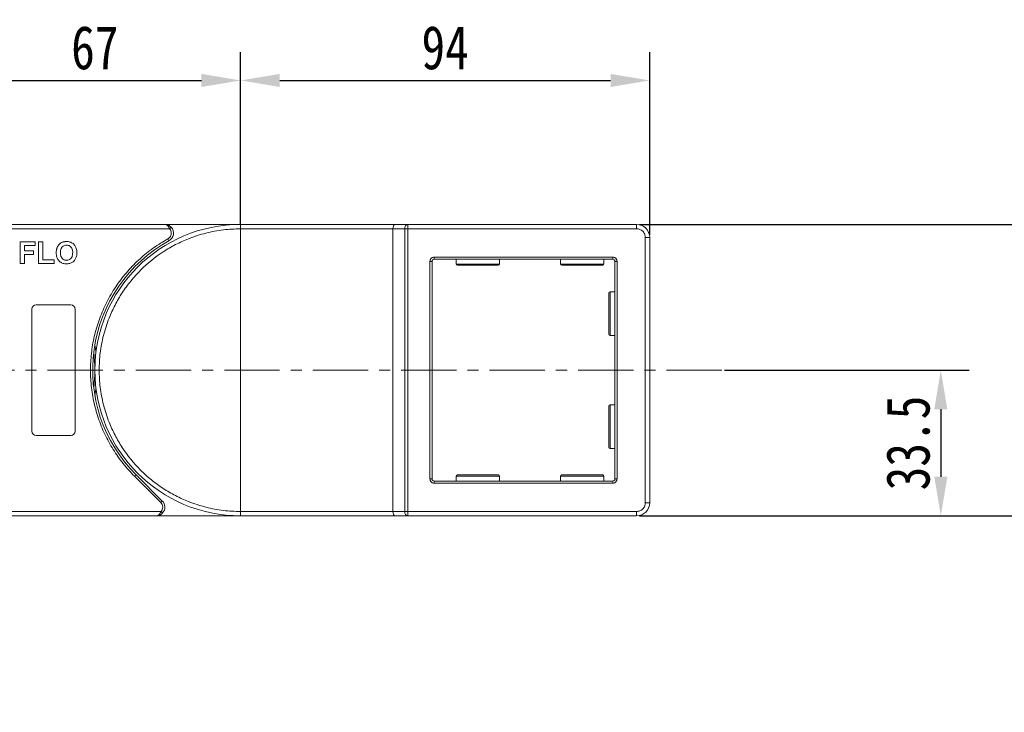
# Model space of a CAD drawing. Header units: millimetres. Extents: x 2145 to 3607, y 659 to 1692.
# Tile 34 of 85: x 2867 to 3094, y 1226 to 1385. Entities that reach past the tile are written whole.
import ezdxf

# ---------------------------------------------------------------- set-up
doc = ezdxf.new("R2010")
doc.units = ezdxf.units.MM
doc.linetypes.add('CENTERX2', pattern=[20.32, 12.7, -2.54, 2.54, -2.54])
doc.styles.get("Standard").update_dxf_attribs({"font": '仿宋_GB2312.ttf', "width": 0.8})
doc.dimstyles.new('副本 ISO-45.1', dxfattribs={"dimtxt": 10, "dimasz": 9, "dimexe": 6.5, "dimexo": 0.625, "dimgap": 2.5, "dimtad": 1, "dimdsep": 46, "dimtxsty": 'Standard', "dimcen": 2.5, "dimadec": 0, "dimazin": 0, "dimtfac": 1, "dimtmove": 0, "dimatfit": 3, "dimfxl": 0, "dimarcsym": 0})

# ---------------------------------------------------------------- blocks, each defined once
blk = doc.blocks.new('*D2560')
at = {"color": 0, "lineweight": -2}
for p, q in [((3009.85, 1338.08), (3513.83, 1338.08)), ((3507.33, 1085.88), (3507.33, 1329.08)), ((3431.6, 1076.88), (3513.83, 1076.88))]:
    blk.add_line(p, q, dxfattribs=at)
at = {"color": 0, "lineweight": 9}
for points in [[(3505.83, 1329.08), (3508.83, 1329.08), (3507.33, 1338.08)], [(3505.83, 1085.88), (3508.83, 1085.88), (3507.33, 1076.88)]]:
    blk.add_solid(points, dxfattribs=at)
at = {"layer": 'Defpoints', "color": 0, "lineweight": 9}
for p in [(3009.22, 1338.08), (3507.33, 1338.08), (3430.98, 1076.88)]:
    blk.add_point(p, dxfattribs=at)
at = {"color": 0, "lineweight": 9, "insert": (3499.83, 1207.48), "char_height": 10, "attachment_point": 5, "rotation": 90}
blk.add_mtext('2R+67', dxfattribs=at)
blk = doc.blocks.new('*D2561')
at = {"color": 0, "lineweight": -2}
for p, q in [((2918.22, 1338.2), (2918.22, 1377.68)), ((3012.22, 1335.7), (3012.22, 1377.68)), ((2927.22, 1371.18), (3003.22, 1371.18))]:
    blk.add_line(p, q, dxfattribs=at)
at = {"color": 0, "lineweight": 9}
for points in [[(2927.22, 1372.68), (2927.22, 1369.68), (2918.22, 1371.18)], [(3003.22, 1372.68), (3003.22, 1369.68), (3012.22, 1371.18)]]:
    blk.add_solid(points, dxfattribs=at)
at = {"layer": 'Defpoints', "color": 0, "lineweight": 9}
for p in [(3012.22, 1371.18), (2918.22, 1337.58), (3012.22, 1335.08)]:
    blk.add_point(p, dxfattribs=at)
at = {"color": 0, "lineweight": 9, "insert": (2965.22, 1378.68), "char_height": 10, "attachment_point": 5}
blk.add_mtext('94', dxfattribs=at)
blk = doc.blocks.new('*D2562')
at = {"color": 0, "lineweight": -2}
for p, q in [((2851.22, 1337.85), (2851.22, 1377.68)), ((2918.22, 1338.2), (2918.22, 1377.68)), ((2860.22, 1371.18), (2909.22, 1371.18))]:
    blk.add_line(p, q, dxfattribs=at)
at = {"color": 0, "lineweight": 9}
for points in [[(2860.22, 1372.68), (2860.22, 1369.68), (2851.22, 1371.18)], [(2909.22, 1372.68), (2909.22, 1369.68), (2918.22, 1371.18)]]:
    blk.add_solid(points, dxfattribs=at)
at = {"layer": 'Defpoints', "color": 0, "lineweight": 9}
for p in [(2918.22, 1371.18), (2851.22, 1337.23), (2918.22, 1337.58)]:
    blk.add_point(p, dxfattribs=at)
at = {"color": 0, "lineweight": 9, "insert": (2884.72, 1378.68), "char_height": 10, "attachment_point": 5}
blk.add_mtext('67', dxfattribs=at)
blk = doc.blocks.new('*D2563')
at = {"color": 0, "lineweight": -2}
for p, q in [((3012.85, 1338.08), (3138.55, 1338.08)), ((3132.05, 1280.08), (3132.05, 1329.08)), ((3009.85, 1271.08), (3138.55, 1271.08))]:
    blk.add_line(p, q, dxfattribs=at)
at = {"color": 0, "lineweight": 9}
for points in [[(3130.55, 1329.08), (3133.55, 1329.08), (3132.05, 1338.08)], [(3130.55, 1280.08), (3133.55, 1280.08), (3132.05, 1271.08)]]:
    blk.add_solid(points, dxfattribs=at)
at = {"layer": 'Defpoints', "color": 0, "lineweight": 9}
for p in [(3012.22, 1338.08), (3132.05, 1338.08), (3009.22, 1271.08)]:
    blk.add_point(p, dxfattribs=at)
at = {"color": 0, "lineweight": 9, "insert": (3124.55, 1304.58), "char_height": 10, "attachment_point": 5, "rotation": 90}
blk.add_mtext('67', dxfattribs=at)
blk = doc.blocks.new('*D2564')
at = {"color": 0, "lineweight": -2}
for p, q in [((3029.41, 1304.58), (3085.62, 1304.58)), ((3079.12, 1295.58), (3079.12, 1280.08)), ((3029.41, 1271.08), (3085.62, 1271.08))]:
    blk.add_line(p, q, dxfattribs=at)
at = {"color": 0, "lineweight": 9}
for points in [[(3077.62, 1295.58), (3080.62, 1295.58), (3079.12, 1304.58)], [(3077.62, 1280.08), (3080.62, 1280.08), (3079.12, 1271.08)]]:
    blk.add_solid(points, dxfattribs=at)
at = {"layer": 'Defpoints', "color": 0, "lineweight": 9}
for p in [(3028.79, 1304.58), (3028.79, 1271.08), (3079.12, 1271.08)]:
    blk.add_point(p, dxfattribs=at)
at = {"color": 0, "lineweight": 9, "insert": (3071.62, 1287.83), "char_height": 10, "attachment_point": 5, "rotation": 90}
blk.add_mtext('33.5', dxfattribs=at)

msp = doc.modelspace()

# ---------------------------------------------------------------- linework, layer by layer
at = {"color": 7, "linetype": 'Continuous', "lineweight": 15}
for p, q in [((2900.792, 1338.08), (2851.22, 1338.08)), ((2918.22, 1338.08), (2900.792, 1338.08)), ((2901.91, 1337.08), (2902.282, 1337.413)), ((2953.68, 1338.08), (2918.22, 1338.08)), ((2956.68, 1338.08), (2953.68, 1338.08)), ((2956.68, 1338.08), (2956.68, 1337.08)), ((3009.22, 1338.08), (2956.68, 1338.08)), ((3009.22, 1337.08), (3009.22, 1338.08)), ((2851.22, 1337.08), (2901.91, 1337.08)), ((2918.22, 1272.08), (2918.22, 1337.08)), ((2918.22, 1337.08), (2953.22, 1337.08)), ((2953.22, 1337.08), (2955.921, 1337.08)), ((2953.22, 1337.08), (2953.22, 1272.08)), ((2955.921, 1272.08), (2955.921, 1337.08)), ((2955.921, 1337.08), (2956.68, 1337.08)), ((2956.68, 1337.08), (3009.22, 1337.08)), ((2956.68, 1337.08), (2956.68, 1272.08)), ((3011.22, 1335.08), (3011.22, 1274.08)), ((3011.22, 1335.08), (3012.22, 1335.08)), ((3012.22, 1274.08), (3012.22, 1335.08)), ((2867.579, 1329.08), (2867.579, 1334.08)), ((2867.579, 1334.08), (2870.977, 1334.08)), ((2870.977, 1333.247), (2868.541, 1333.247)), ((2868.541, 1333.247), (2868.541, 1332.029)), ((2870.977, 1334.08), (2870.977, 1333.247)), ((2871.81, 1329.08), (2871.81, 1334.08)), ((2871.81, 1334.08), (2872.771, 1334.08)), ((2872.771, 1334.08), (2872.771, 1329.913)), ((2901.76, 1334.33), (2901.518, 1334.767)), ((2868.541, 1332.029), (2870.656, 1332.029)), ((2868.541, 1331.195), (2868.541, 1329.08)), ((2870.656, 1331.195), (2868.541, 1331.195)), ((2870.656, 1332.029), (2870.656, 1331.195)), ((2962.72, 1330.58), (3003.72, 1330.58)), ((2962.72, 1330.08), (2962.72, 1330.58)), ((3003.72, 1330.58), (3003.72, 1330.08)), ((2868.541, 1329.08), (2867.579, 1329.08)), ((2875.335, 1329.08), (2871.81, 1329.08)), ((2872.771, 1329.913), (2875.335, 1329.913)), ((2875.335, 1329.913), (2875.335, 1329.08)), ((2961.72, 1279.58), (2961.72, 1329.58)), ((2961.72, 1329.58), (2962.22, 1329.58)), ((2962.22, 1279.58), (2962.22, 1329.58)), ((2962.72, 1330.08), (3003.72, 1330.08)), ((2967.72, 1330.08), (2967.72, 1328.98)), ((2967.72, 1328.98), (2977.72, 1328.98)), ((2977.72, 1328.98), (2977.72, 1330.08)), ((2991.72, 1330.08), (2991.72, 1328.98)), ((2991.72, 1328.98), (3001.72, 1328.98)), ((3001.72, 1328.98), (3001.72, 1330.08)), ((3004.22, 1329.58), (3004.22, 1279.58)), ((3004.72, 1329.58), (3004.22, 1329.58)), ((3004.72, 1329.58), (3004.72, 1279.58)), ((3004.22, 1322.58), (3003.12, 1322.58)), ((3003.12, 1322.58), (3003.12, 1312.58)), ((2871.22, 1319.58), (2879.22, 1319.58)), ((2870.22, 1290.58), (2870.22, 1318.58)), ((2880.22, 1318.58), (2880.22, 1290.58)), ((3003.12, 1312.58), (3004.22, 1312.58)), ((3004.22, 1296.58), (3003.12, 1296.58)), ((3003.12, 1296.58), (3003.12, 1286.58)), ((2879.22, 1289.58), (2871.22, 1289.58)), ((3003.12, 1286.58), (3004.22, 1286.58)), ((2893.825, 1280.185), (2894.178, 1280.538)), ((2899.869, 1274.141), (2893.825, 1280.185)), ((2900.223, 1274.494), (2894.178, 1280.538)), ((2961.72, 1279.58), (2962.22, 1279.58)), ((2962.72, 1278.58), (2962.72, 1279.08)), ((3003.72, 1279.08), (2962.72, 1279.08)), ((3003.72, 1278.58), (2962.72, 1278.58)), ((2967.72, 1280.18), (2967.72, 1279.08)), ((2977.72, 1280.18), (2967.72, 1280.18)), ((2977.72, 1279.08), (2977.72, 1280.18)), ((2991.72, 1280.18), (2991.72, 1279.08)), ((3001.72, 1280.18), (2991.72, 1280.18)), ((3001.72, 1279.08), (3001.72, 1280.18)), ((3003.72, 1278.58), (3003.72, 1279.08)), ((3004.72, 1279.58), (3004.22, 1279.58)), ((2899.869, 1274.141), (2900.223, 1274.494)), ((3012.22, 1274.08), (3011.22, 1274.08)), ((2899.926, 1272.08), (2851.22, 1272.08)), ((2900.299, 1271.747), (2899.926, 1272.08)), ((2953.22, 1272.08), (2918.22, 1272.08)), ((2955.921, 1272.08), (2953.22, 1272.08)), ((2956.68, 1272.08), (2955.921, 1272.08)), ((3009.22, 1272.08), (2956.68, 1272.08)), ((2956.68, 1271.08), (2956.68, 1272.08)), ((3009.22, 1272.08), (3009.22, 1271.08)), ((2851.22, 1271.08), (2898.808, 1271.08)), ((2898.808, 1271.08), (2918.22, 1271.08)), ((2918.22, 1271.08), (2953.68, 1271.08)), ((2953.68, 1271.08), (2956.68, 1271.08)), ((2956.68, 1271.08), (3009.22, 1271.08))]:
    msp.add_line(p, q, dxfattribs=at)
at = {"color": 1, "linetype": 'CENTERX2', "lineweight": 13}
msp.add_line((3028.786, 1304.58), (2717.22, 1304.58), dxfattribs=at)
at = {"color": 7, "linetype": 'Continuous', "lineweight": 15, "flags": 128}
for points in [[(2884.72, 1310.389), (2884.939, 1308.946), (2884.972, 1308.68)], [(2884.972, 1300.48), (2884.939, 1300.213), (2884.72, 1298.77)]]:
    msp.add_lwpolyline(points, dxfattribs=at)
at = {"color": 7, "linetype": 'Continuous', "lineweight": 15}
for centre, radius, start, end in [((2918.22, 1304.58), 33.5, 90, 270), ((2900.792, 1336.08), 2, 298.95502, 41.81031), ((2956.82, 1337.186), 0.905, 98.86498, 186.71937), ((3009.22, 1335.08), 3, 0, 90), ((2918.22, 1304.58), 34, 118.95502, 225), ((2962.72, 1329.58), 0.5, 90, 180), ((2968.02, 1328.98), 0.3, 180, 270), ((2977.42, 1328.98), 0.3, 270, 0), ((2992.02, 1328.98), 0.3, 180, 270), ((3001.42, 1328.98), 0.3, 270, 0), ((3003.72, 1329.58), 0.5, 0, 90), ((3003.12, 1322.28), 0.3, 90, 180), ((2871.22, 1318.58), 1, 90, 180), ((2879.22, 1318.58), 1, 0, 90), ((3003.12, 1312.88), 0.3, 180, 270), ((2851.22, 1304.58), 33.5, 352.96973, 7.03027), ((3003.12, 1296.28), 0.3, 90, 180), ((2871.22, 1290.58), 1, 180, 270), ((2879.22, 1290.58), 1, 270, 360), ((3003.12, 1286.88), 0.3, 180, 270), ((2962.72, 1279.58), 0.5, 180, 270), ((2968.02, 1280.18), 0.3, 90, 180), ((2977.42, 1280.18), 0.3, 0, 90), ((2992.02, 1280.18), 0.3, 90, 180), ((3001.42, 1280.18), 0.3, 0, 90), ((3003.72, 1279.58), 0.5, 270, 0), ((2898.808, 1273.08), 2, 318.18969, 45), ((3009.22, 1274.08), 3, 270, 0), ((2956.82, 1271.974), 0.905, 173.28063, 261.13502)]:
    msp.add_arc(centre, radius, start, end, dxfattribs=at)
for centre, start_param, end_param in [((2953.68, 1337.08), 0, 1.5707963), ((2953.68, 1272.08), 1.5707963, 3.1415927)]:
    msp.add_ellipse(centre, major_axis=(0, 1), ratio=0.4599349, start_param=start_param, end_param=end_param, dxfattribs=at)
for points, knots in [([(2901.91, 1337.08), (2901.842, 1337.215), (2901.698, 1337.503), (2901.419, 1337.829), (2901.109, 1338.041), (2900.898, 1338.067), (2900.792, 1338.08)], [0, 0, 0, 0, 0.23435025, 0.49819532, 0.74886904, 1, 1, 1, 1]), ([(2900.792, 1338.08), (2901.061, 1338.049), (2901.48, 1338.001), (2901.978, 1337.714), (2902.188, 1337.507), (2902.282, 1337.413)], [0, 0, 0, 0, 0.4984129, 0.772928, 1, 1, 1, 1]), ([(2918.22, 1337.08), (2918.22, 1337.192), (2918.22, 1337.417), (2918.22, 1337.717), (2918.22, 1337.943), (2918.22, 1338.063), (2918.22, 1338.075), (2918.22, 1338.08)], [0, 0, 0, 0, 0.21469386, 0.42938772, 0.64408158, 0.85877544, 1, 1, 1, 1]), ([(2918.22, 1272.08), (2916.899, 1272.127), (2914.216, 1272.221), (2910.194, 1273.002), (2906.515, 1274.183), (2903.244, 1275.673), (2900.385, 1277.343), (2897.691, 1279.309), (2894.37, 1282.305), (2891.545, 1285.783), (2889.313, 1289.604), (2887.824, 1292.875), (2886.635, 1296.554), (2885.884, 1300.576), (2885.64, 1304.58), (2885.884, 1308.584), (2886.635, 1312.607), (2887.824, 1316.285), (2889.313, 1319.556), (2890.984, 1322.415), (2892.949, 1325.109), (2895.945, 1328.43), (2899.423, 1331.255), (2903.244, 1333.487), (2906.515, 1334.977), (2910.194, 1336.158), (2914.216, 1336.939), (2916.899, 1337.033), (2918.22, 1337.08)], [0, 0, 0, 0, 0.0388229, 0.0788496, 0.1199968, 0.1521689, 0.1843359, 0.2171925, 0.250044, 0.3156642, 0.3478363, 0.3800032, 0.421155, 0.4611806, 0.5, 0.538824, 0.5788496, 0.6199968, 0.6521689, 0.6843359, 0.7171925, 0.750044, 0.8156642, 0.8478363, 0.8800032, 0.921155, 0.9611795, 1, 1, 1, 1]), ([(2901.518, 1334.767), (2901.628, 1334.839), (2901.851, 1334.986), (2902.098, 1335.31), (2902.262, 1335.683), (2902.282, 1335.949), (2902.292, 1336.08)], [0, 0, 0, 0, 0.2455128, 0.5, 0.7544872, 1, 1, 1, 1]), ([(3009.22, 1337.08), (3009.472, 1337.053), (3009.86, 1337.012), (3010.326, 1336.763), (3010.644, 1336.504), (3010.903, 1336.186), (3011.152, 1335.72), (3011.193, 1335.331), (3011.22, 1335.08)], [0, 0, 0, 0, 0.2394429, 0.3698071, 0.5000001, 0.6303641, 0.7605571, 1, 1, 1, 1]), ([(2875.848, 1331.55), (2875.849, 1331.617), (2875.85, 1331.75), (2875.865, 1331.957), (2875.889, 1332.17), (2875.93, 1332.39), (2875.987, 1332.609), (2876.043, 1332.75), (2876.072, 1332.821)], [0, 0, 0, 0, 0.1539502, 0.3081809, 0.478699, 0.6499612, 0.8242026, 1, 1, 1, 1]), ([(2876.072, 1332.821), (2876.132, 1332.941), (2876.251, 1333.181), (2876.569, 1333.571), (2876.889, 1333.825), (2877.131, 1333.935), (2877.159, 1333.948)], [0, 0, 0, 0, 0.2508959, 0.5021661, 0.9405117, 1, 1, 1, 1]), ([(2876.81, 1331.583), (2876.814, 1331.716), (2876.824, 1332.053), (2876.942, 1332.532), (2877.226, 1332.946), (2877.585, 1333.201), (2877.938, 1333.3), (2878.152, 1333.308), (2878.225, 1333.311)], [0, 0, 0, 0, 0.15861661, 0.40086372, 0.57305935, 0.74548557, 0.91298519, 1, 1, 1, 1]), ([(2877.159, 1333.948), (2877.221, 1333.973), (2877.346, 1334.023), (2877.53, 1334.071), (2877.705, 1334.106), (2877.873, 1334.128), (2878.042, 1334.142), (2878.156, 1334.143), (2878.213, 1334.144)], [0, 0, 0, 0, 0.1854289, 0.3721896, 0.5277082, 0.6838775, 0.8416784, 1, 1, 1, 1]), ([(2878.213, 1334.144), (2878.347, 1334.14), (2878.75, 1334.126), (2879.405, 1333.931), (2880.023, 1333.444), (2880.451, 1332.737), (2880.582, 1332.086), (2880.59, 1331.672), (2880.592, 1331.573)], [0, 0, 0, 0, 0.1013981, 0.3069957, 0.5061443, 0.6852619, 0.9245571, 1, 1, 1, 1]), ([(2878.225, 1333.311), (2878.36, 1333.302), (2878.63, 1333.286), (2879.013, 1333.117), (2879.325, 1332.829), (2879.563, 1332.367), (2879.625, 1331.938), (2879.63, 1331.652), (2879.63, 1331.597)], [0, 0, 0, 0, 0.1602922, 0.3219224, 0.4907614, 0.6575692, 0.9338827, 1, 1, 1, 1]), ([(2893.825, 1280.185), (2892.927, 1281.143), (2891.132, 1283.059), (2888.861, 1286.327), (2886.934, 1289.848), (2885.426, 1293.614), (2884.367, 1297.53), (2883.781, 1301.503), (2883.655, 1305.476), (2883.984, 1309.405), (2884.754, 1313.272), (2885.973, 1317.056), (2887.634, 1320.712), (2889.734, 1324.182), (2892.225, 1327.385), (2895.049, 1330.237), (2898.135, 1332.749), (2900.39, 1334.095), (2901.518, 1334.767)], [0, 0, 0, 0, 0.0616516, 0.1233073, 0.1864354, 0.25, 0.3135645, 0.3766927, 0.4383422, 0.5, 0.5616495, 0.6233073, 0.6864354, 0.75, 0.8135645, 0.8766927, 0.9383443, 1, 1, 1, 1]), ([(2878.227, 1329.016), (2878.094, 1329.02), (2877.69, 1329.034), (2877.03, 1329.224), (2876.408, 1329.713), (2875.983, 1330.423), (2875.858, 1331.06), (2875.85, 1331.462), (2875.848, 1331.55)], [0, 0, 0, 0, 0.1021706, 0.3092201, 0.51365, 0.6922749, 0.9324126, 1, 1, 1, 1]), ([(2878.225, 1329.849), (2878.09, 1329.858), (2877.82, 1329.877), (2877.44, 1330.058), (2877.116, 1330.359), (2876.867, 1330.852), (2876.814, 1331.284), (2876.81, 1331.555), (2876.81, 1331.583)], [0, 0, 0, 0, 0.1597099, 0.3204292, 0.4910735, 0.6770503, 0.9662903, 1, 1, 1, 1]), ([(2879.63, 1331.597), (2879.626, 1331.464), (2879.614, 1331.088), (2879.474, 1330.566), (2879.128, 1330.146), (2878.751, 1329.916), (2878.431, 1329.854), (2878.258, 1329.85), (2878.225, 1329.849)], [0, 0, 0, 0, 0.1585903, 0.4472388, 0.6203806, 0.7935748, 0.9612953, 1, 1, 1, 1]), ([(2880.592, 1331.573), (2880.588, 1331.44), (2880.578, 1331.037), (2880.436, 1330.397), (2880.045, 1329.735), (2879.471, 1329.269), (2878.831, 1329.043), (2878.41, 1329.024), (2878.227, 1329.016)], [0, 0, 0, 0, 0.1018882, 0.3073435, 0.4929627, 0.6786474, 0.8607914, 1, 1, 1, 1]), ([(2961.72, 1329.58), (2961.734, 1329.706), (2961.754, 1329.9), (2961.879, 1330.133), (2962.008, 1330.292), (2962.167, 1330.421), (2962.4, 1330.546), (2962.594, 1330.566), (2962.72, 1330.58)], [0, 0, 0, 0, 0.239443, 0.3695502, 0.4999998, 0.6301073, 0.760557, 1, 1, 1, 1]), ([(3003.72, 1330.58), (3003.846, 1330.566), (3004.04, 1330.546), (3004.273, 1330.421), (3004.432, 1330.292), (3004.561, 1330.133), (3004.686, 1329.9), (3004.707, 1329.706), (3004.72, 1329.58)], [0, 0, 0, 0, 0.239443, 0.3695502, 0.4999998, 0.6301073, 0.760557, 1, 1, 1, 1]), ([(2968.02, 1328.68), (2968.083, 1328.68), (2968.179, 1328.68), (2968.766, 1328.68), (2969.372, 1328.68), (2970.125, 1328.68), (2971.219, 1328.68), (2972.72, 1328.68), (2974.221, 1328.68), (2975.315, 1328.68), (2976.068, 1328.68), (2976.675, 1328.68), (2977.261, 1328.68), (2977.357, 1328.68), (2977.42, 1328.68)], [0, 0, 0, 0, 0.1197284, 0.1841803, 0.25, 0.3158197, 0.3802716, 0.5, 0.6197284, 0.6841803, 0.75, 0.8158197, 0.8802716, 1, 1, 1, 1]), ([(2992.02, 1328.68), (2992.083, 1328.68), (2992.179, 1328.68), (2992.766, 1328.68), (2993.372, 1328.68), (2994.125, 1328.68), (2995.219, 1328.68), (2996.72, 1328.68), (2998.221, 1328.68), (2999.315, 1328.68), (3000.068, 1328.68), (3000.675, 1328.68), (3001.261, 1328.68), (3001.357, 1328.68), (3001.42, 1328.68)], [0, 0, 0, 0, 0.1197284, 0.1841803, 0.25, 0.3158197, 0.3802716, 0.5, 0.6197284, 0.6841803, 0.75, 0.8158197, 0.8802716, 1, 1, 1, 1]), ([(3002.82, 1322.28), (3002.82, 1322.217), (3002.82, 1322.121), (3002.82, 1321.534), (3002.82, 1320.928), (3002.82, 1320.175), (3002.82, 1319.081), (3002.82, 1318.171), (3002.82, 1317.58)], [0, 0, 0, 0, 0.2394568, 0.3683607, 0.5, 0.6316393, 0.7605432, 1, 1, 1, 1]), ([(3002.82, 1317.58), (3002.82, 1316.989), (3002.82, 1316.079), (3002.82, 1314.985), (3002.82, 1314.232), (3002.82, 1313.625), (3002.82, 1313.039), (3002.82, 1312.943), (3002.82, 1312.88)], [0, 0, 0, 0, 0.2394568, 0.3683607, 0.5, 0.6316393, 0.7605432, 1, 1, 1, 1]), ([(3002.82, 1296.28), (3002.82, 1296.217), (3002.82, 1296.121), (3002.82, 1295.534), (3002.82, 1294.928), (3002.82, 1294.175), (3002.82, 1293.081), (3002.82, 1292.171), (3002.82, 1291.58)], [0, 0, 0, 0, 0.2394568, 0.3683607, 0.5, 0.6316393, 0.7605432, 1, 1, 1, 1]), ([(3002.82, 1291.58), (3002.82, 1290.989), (3002.82, 1290.079), (3002.82, 1288.985), (3002.82, 1288.232), (3002.82, 1287.625), (3002.82, 1287.039), (3002.82, 1286.943), (3002.82, 1286.88)], [0, 0, 0, 0, 0.2394568, 0.3683607, 0.5, 0.6316393, 0.7605432, 1, 1, 1, 1]), ([(2962.72, 1278.58), (2962.594, 1278.593), (2962.4, 1278.614), (2962.167, 1278.739), (2962.008, 1278.868), (2961.879, 1279.027), (2961.754, 1279.26), (2961.734, 1279.454), (2961.72, 1279.58)], [0, 0, 0, 0, 0.23944295, 0.36955024, 0.49999985, 0.63010729, 0.76055705, 1, 1, 1, 1]), ([(2977.42, 1280.48), (2977.357, 1280.48), (2977.261, 1280.48), (2976.675, 1280.48), (2976.068, 1280.48), (2975.315, 1280.48), (2974.221, 1280.48), (2972.72, 1280.48), (2971.219, 1280.48), (2970.125, 1280.48), (2969.372, 1280.48), (2968.766, 1280.48), (2968.179, 1280.48), (2968.083, 1280.48), (2968.02, 1280.48)], [0, 0, 0, 0, 0.1197284, 0.1841803, 0.25, 0.3158197, 0.3802716, 0.5, 0.6197284, 0.6841803, 0.75, 0.8158197, 0.8802716, 1, 1, 1, 1]), ([(3001.42, 1280.48), (3001.357, 1280.48), (3001.261, 1280.48), (3000.675, 1280.48), (3000.068, 1280.48), (2999.315, 1280.48), (2998.221, 1280.48), (2996.72, 1280.48), (2995.219, 1280.48), (2994.125, 1280.48), (2993.372, 1280.48), (2992.766, 1280.48), (2992.179, 1280.48), (2992.083, 1280.48), (2992.02, 1280.48)], [0, 0, 0, 0, 0.1197284, 0.1841803, 0.25, 0.3158197, 0.3802716, 0.5, 0.6197284, 0.6841803, 0.75, 0.8158197, 0.8802716, 1, 1, 1, 1]), ([(3004.72, 1279.58), (3004.707, 1279.454), (3004.686, 1279.26), (3004.561, 1279.027), (3004.432, 1278.868), (3004.273, 1278.739), (3004.04, 1278.614), (3003.846, 1278.593), (3003.72, 1278.58)], [0, 0, 0, 0, 0.239443, 0.3695502, 0.4999998, 0.6301073, 0.760557, 1, 1, 1, 1]), ([(3011.22, 1274.08), (3011.193, 1273.828), (3011.152, 1273.44), (3010.903, 1272.974), (3010.644, 1272.656), (3010.326, 1272.397), (3009.86, 1272.148), (3009.472, 1272.107), (3009.22, 1272.08)], [0, 0, 0, 0, 0.2394429, 0.3698071, 0.5000001, 0.6303641, 0.7605571, 1, 1, 1, 1]), ([(2898.808, 1271.08), (2898.915, 1271.093), (2899.126, 1271.119), (2899.436, 1271.331), (2899.715, 1271.657), (2899.859, 1271.945), (2899.926, 1272.08)], [0, 0, 0, 0, 0.2515188, 0.5017844, 0.7656323, 1, 1, 1, 1]), ([(2900.299, 1271.747), (2900.204, 1271.653), (2899.995, 1271.446), (2899.496, 1271.159), (2899.078, 1271.111), (2898.808, 1271.08)], [0, 0, 0, 0, 0.2270634, 0.50158693, 1, 1, 1, 1]), ([(2918.22, 1271.08), (2918.22, 1271.091), (2918.22, 1271.113), (2918.22, 1271.285), (2918.22, 1271.539), (2918.22, 1271.82), (2918.22, 1272.006), (2918.22, 1272.08)], [0, 0, 0, 0, 0.2146939, 0.4293877, 0.6440816, 0.8587754, 1, 1, 1, 1])]:
    msp.add_open_spline(points, degree=3, knots=knots, dxfattribs=at)
for points in [[(2902.292, 1336.08), (2902.274, 1336.264), (2902.239, 1336.633), (2902.02, 1336.931), (2901.91, 1337.08)], [(2900.308, 1273.08), (2900.288, 1273.279), (2900.247, 1273.676), (2899.995, 1273.986), (2899.869, 1274.141)], [(2899.926, 1272.08), (2900.036, 1272.229), (2900.256, 1272.527), (2900.291, 1272.896), (2900.308, 1273.08)]]:
    msp.add_open_spline(points, degree=3, dxfattribs=at)

# ---------------------------------------------------------------- dimensions: what is measured, and where the dimension line sits
at = {"color": 5, "lineweight": 9}
for base, p1, p2, picture, middle in [((2918.22, 1371.179), (2851.22, 1337.225), (2918.22, 1337.58), '*D2562', (2884.72, 1378.679)), ((3012.22, 1371.179), (2918.22, 1337.58), (3012.22, 1335.08), '*D2561', (2965.22, 1378.679))]:
    dim = msp.add_linear_dim(base=base, p1=p1, p2=p2, dimstyle='副本 ISO-45.1', dxfattribs=at)
    dim.commit()
    dim.dimension.update_dxf_attribs({"geometry": picture, "text_midpoint": middle})
dim = msp.add_linear_dim(base=(3507.333, 1338.08), p1=(3430.978, 1076.88), p2=(3009.22, 1338.08), angle=90, text='2R+67', dimstyle='副本 ISO-45.1', dxfattribs=at)
dim.commit()
dim.dimension.update_dxf_attribs({"geometry": '*D2560', "text_midpoint": (3499.833, 1207.48)})
for base, p1, p2, picture, middle in [((3132.053, 1338.08), (3009.22, 1271.08), (3012.22, 1338.08), '*D2563', (3124.553, 1304.58)), ((3079.121, 1271.08), (3028.786, 1304.58), (3028.786, 1271.08), '*D2564', (3071.621, 1287.83))]:
    dim = msp.add_linear_dim(base=base, p1=p1, p2=p2, angle=90, dimstyle='副本 ISO-45.1', dxfattribs=at)
    dim.commit()
    dim.dimension.update_dxf_attribs({"geometry": picture, "text_midpoint": middle})

doc.saveas('drawing.dxf')
